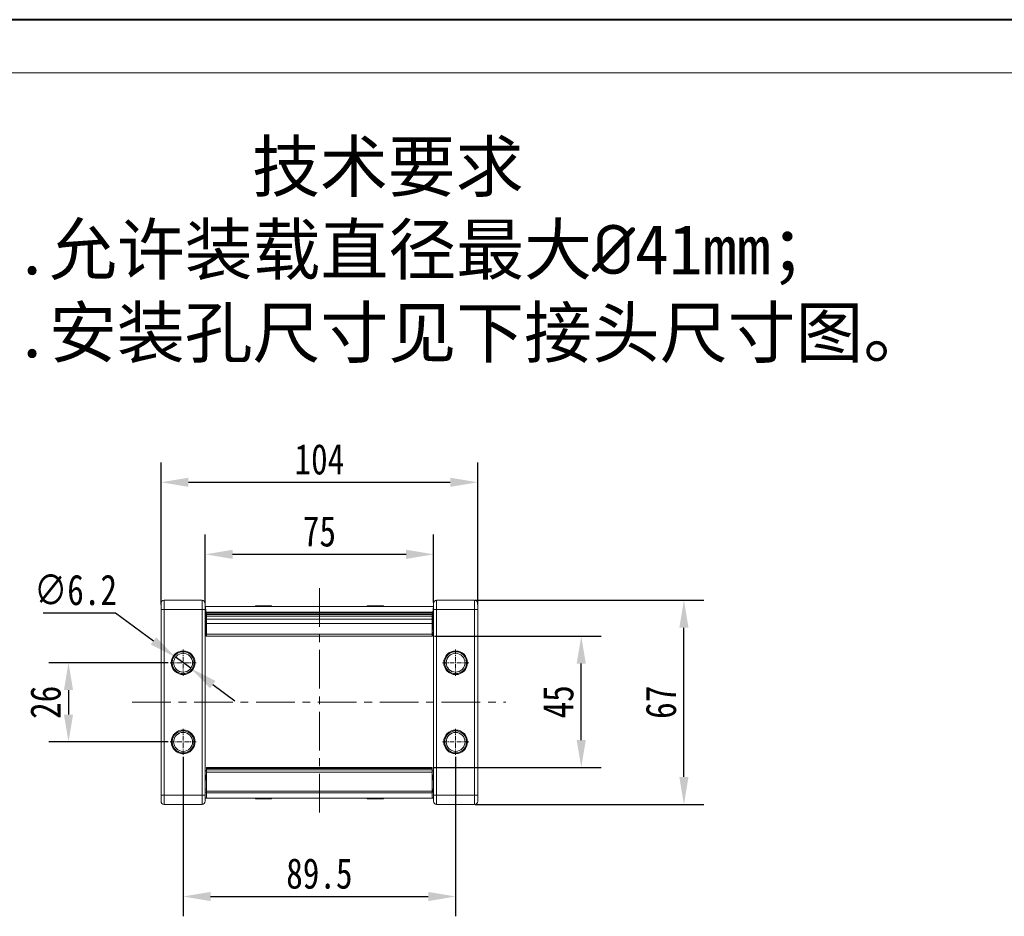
# Model space of a CAD drawing. Header units: millimetres. Extents: x 3698 to 5159, y 261 to 1294.
# Tile 7 of 46: x 3862 to 4185, y 999 to 1294. Entities that reach past the tile are written whole.
import ezdxf

# ---------------------------------------------------------------- set-up
doc = ezdxf.new("R2010")
doc.units = ezdxf.units.MM
doc.linetypes.add('CENTER', pattern=[0.6, 0.375, -0.075, 0.075, -0.075])
doc.linetypes.add('CENTERX2', pattern=[20.32, 12.7, -2.54, 2.54, -2.54])
doc.styles.get("Standard").update_dxf_attribs({"font": '仿宋_GB2312.ttf', "width": 0.8})
doc.styles.add('样式 6', font='仿宋_GB2312.ttf')
doc.dimstyles.new('ISO-45.1', dxfattribs={"dimtxt": 10, "dimasz": 9, "dimexe": 6.5, "dimexo": 0.625, "dimgap": 2.5, "dimtad": 1, "dimtoh": 1, "dimdsep": 46, "dimtxsty": 'Standard', "dimcen": 2.5, "dimadec": 0, "dimazin": 0, "dimtfac": 1, "dimtmove": 0, "dimatfit": 3, "dimfxl": 0, "dimarcsym": 0})
doc.dimstyles.new('副本 ISO-45.1', dxfattribs={"dimtxt": 10, "dimasz": 9, "dimexe": 6.5, "dimexo": 0.625, "dimgap": 2.5, "dimtad": 1, "dimdsep": 46, "dimtxsty": 'Standard', "dimcen": 2.5, "dimadec": 0, "dimazin": 0, "dimtfac": 1, "dimtmove": 0, "dimatfit": 3, "dimfxl": 0, "dimarcsym": 0})

# ---------------------------------------------------------------- blocks, each defined once
blk = doc.blocks.new('*D1938')
at = {"color": 0, "lineweight": -2}
for p, q in [((3915.27, 1051.75), (3915.27, 999.42)), ((4004.77, 1051.75), (4004.77, 999.42)), ((3924.27, 1005.92), (3995.77, 1005.92))]:
    blk.add_line(p, q, dxfattribs=at)
at = {"color": 0, "lineweight": 9}
for points in [[(3924.27, 1007.42), (3924.27, 1004.42), (3915.27, 1005.92)], [(3995.77, 1007.42), (3995.77, 1004.42), (4004.77, 1005.92)]]:
    blk.add_solid(points, dxfattribs=at)
at = {"layer": 'Defpoints', "color": 0, "lineweight": 9}
for p in [(3915.27, 1052.37), (4004.77, 1052.37), (4004.77, 1005.92)]:
    blk.add_point(p, dxfattribs=at)
at = {"color": 0, "lineweight": 9, "insert": (3960.02, 1013.42), "char_height": 10, "attachment_point": 5}
blk.add_mtext('89.5', dxfattribs=at)
blk = doc.blocks.new('*D1939')
at = {"color": 0, "lineweight": -2}
for p, q in [((3997.78, 1091.37), (4052.52, 1091.37)), ((4046.02, 1057.28), (4046.02, 1082.37)), ((3997.69, 1048.28), (4052.52, 1048.28))]:
    blk.add_line(p, q, dxfattribs=at)
at = {"color": 0, "lineweight": 9}
for points in [[(4044.52, 1082.37), (4047.52, 1082.37), (4046.02, 1091.37)], [(4044.52, 1057.28), (4047.52, 1057.28), (4046.02, 1048.28)]]:
    blk.add_solid(points, dxfattribs=at)
at = {"layer": 'Defpoints', "color": 0, "lineweight": 9}
for p in [(3997.16, 1091.37), (4046.02, 1091.37), (3997.07, 1048.28)]:
    blk.add_point(p, dxfattribs=at)
at = {"color": 0, "lineweight": 9, "insert": (4038.52, 1069.82), "char_height": 10, "attachment_point": 5, "rotation": 90}
blk.add_mtext('45', dxfattribs=at)
blk = doc.blocks.new('*D1940')
at = {"color": 0, "lineweight": -2}
for p, q in [((4011.21, 1103.16), (4086.24, 1103.16)), ((4079.74, 1045.16), (4079.74, 1094.16)), ((4011.21, 1036.16), (4086.24, 1036.16))]:
    blk.add_line(p, q, dxfattribs=at)
at = {"color": 0, "lineweight": 9}
for points in [[(4078.24, 1094.16), (4081.24, 1094.16), (4079.74, 1103.16)], [(4078.24, 1045.16), (4081.24, 1045.16), (4079.74, 1036.16)]]:
    blk.add_solid(points, dxfattribs=at)
at = {"layer": 'Defpoints', "color": 0, "lineweight": 9}
for p in [(4010.58, 1103.16), (4079.74, 1103.16), (4010.58, 1036.16)]:
    blk.add_point(p, dxfattribs=at)
at = {"color": 0, "lineweight": 9, "insert": (4072.24, 1069.66), "char_height": 10, "attachment_point": 5, "rotation": 90}
blk.add_mtext('67', dxfattribs=at)
blk = doc.blocks.new('*D1941')
at = {"color": 0, "lineweight": -2}
for p, q in [((3922.52, 1102.19), (3922.52, 1124.74)), ((3997.52, 1102.45), (3997.52, 1124.74)), ((3931.52, 1118.24), (3988.52, 1118.24))]:
    blk.add_line(p, q, dxfattribs=at)
at = {"color": 0, "lineweight": 9}
for points in [[(3931.52, 1119.74), (3931.52, 1116.74), (3922.52, 1118.24)], [(3988.52, 1119.74), (3988.52, 1116.74), (3997.52, 1118.24)]]:
    blk.add_solid(points, dxfattribs=at)
at = {"layer": 'Defpoints', "color": 0, "lineweight": 9}
for p in [(3997.52, 1118.24), (3922.52, 1101.56), (3997.52, 1101.83)]:
    blk.add_point(p, dxfattribs=at)
at = {"color": 0, "lineweight": 9, "insert": (3960.02, 1125.74), "char_height": 10, "attachment_point": 5}
blk.add_mtext('75', dxfattribs=at)
blk = doc.blocks.new('*D1942')
at = {"color": 0, "lineweight": -2}
for p, q in [((3908.02, 1101.79), (3908.02, 1148.39)), ((4012.02, 1101.79), (4012.02, 1148.39)), ((3917.02, 1141.89), (4003.02, 1141.89))]:
    blk.add_line(p, q, dxfattribs=at)
at = {"color": 0, "lineweight": 9}
for points in [[(3917.02, 1143.39), (3917.02, 1140.39), (3908.02, 1141.89)], [(4003.02, 1143.39), (4003.02, 1140.39), (4012.02, 1141.89)]]:
    blk.add_solid(points, dxfattribs=at)
at = {"layer": 'Defpoints', "color": 0, "lineweight": 9}
for p in [(4012.02, 1141.89), (3908.02, 1101.16), (4012.02, 1101.16)]:
    blk.add_point(p, dxfattribs=at)
at = {"color": 0, "lineweight": 9, "insert": (3960.02, 1149.39), "char_height": 10, "attachment_point": 5}
blk.add_mtext('104', dxfattribs=at)
blk = doc.blocks.new('*D1943')
at = {"color": 0, "lineweight": -2}
for p, q in [((3910.35, 1082.66), (3871.13, 1082.66)), ((3877.63, 1073.66), (3877.63, 1065.66)), ((3910.35, 1056.66), (3871.13, 1056.66))]:
    blk.add_line(p, q, dxfattribs=at)
at = {"color": 0, "lineweight": 9}
for points in [[(3876.13, 1073.66), (3879.13, 1073.66), (3877.63, 1082.66)], [(3876.13, 1065.66), (3879.13, 1065.66), (3877.63, 1056.66)]]:
    blk.add_solid(points, dxfattribs=at)
at = {"layer": 'Defpoints', "color": 0, "lineweight": 9}
for p in [(3910.98, 1082.66), (3877.63, 1056.66), (3910.98, 1056.66)]:
    blk.add_point(p, dxfattribs=at)
at = {"color": 0, "lineweight": 9, "insert": (3870.13, 1069.66), "char_height": 10, "attachment_point": 5, "rotation": 90}
blk.add_mtext('26', dxfattribs=at)
blk = doc.blocks.new('*D1948')
at = {"color": 0, "lineweight": -2}
for p, q in [((3869.34, 1099.01), (3893.05, 1099.01)), ((3893.05, 1099.01), (3905.52, 1089.84)), ((3917.76, 1080.83), (3912.77, 1084.5)), ((3925.01, 1075.49), (3932.26, 1070.16))]:
    blk.add_line(p, q, dxfattribs=at)
at = {"color": 0, "lineweight": 9}
for points in [[(3906.41, 1091.04), (3904.63, 1088.63), (3912.77, 1084.5)], [(3925.9, 1076.7), (3924.12, 1074.29), (3917.76, 1080.83)]]:
    blk.add_solid(points, dxfattribs=at)
at = {"layer": 'Defpoints', "color": 0, "lineweight": 9}
for p in [(3912.77, 1084.5), (3917.76, 1080.83)]:
    blk.add_point(p, dxfattribs=at)
at = {"color": 0, "lineweight": 9, "insert": (3879.95, 1106.51), "char_height": 10, "attachment_point": 5}
blk.add_mtext('∅6.2', dxfattribs=at)

msp = doc.modelspace()

# ---------------------------------------------------------------- linework, layer by layer
at = {"color": 7, "lineweight": 40}
msp.add_line((5158.573, 1293.742), (3697.745, 1293.742), dxfattribs=at)
at = {"color": 7, "lineweight": 13}
msp.add_line((5141.182, 1276.351), (3784.699, 1276.351), dxfattribs=at)
at = {"color": 1, "linetype": 'CENTERX2', "lineweight": 13}
for p, q in [((3960.016, 1107.173), (3960.016, 1032.157)), ((3898.567, 1069.665), (4021.23, 1069.665))]:
    msp.add_line(p, q, dxfattribs=at)
at = {"color": 7, "linetype": 'Continuous', "lineweight": 15}
for p, q in [((3909.016, 1100.165), (3909.016, 1103.165)), ((3909.016, 1103.165), (3921.516, 1103.165)), ((3921.516, 1100.165), (3921.516, 1103.165)), ((3998.516, 1103.165), (3998.516, 1100.165)), ((3998.516, 1103.165), (4011.016, 1103.165)), ((4011.016, 1103.165), (4011.016, 1100.165)), ((3909.016, 1100.165), (3908.016, 1100.165)), ((3908.016, 1039.165), (3908.016, 1100.165)), ((3921.516, 1100.165), (3909.016, 1100.165)), ((3909.016, 1100.165), (3909.016, 1039.165)), ((3922.516, 1100.165), (3921.516, 1100.165)), ((3921.516, 1039.165), (3921.516, 1100.165)), ((3922.516, 1101.165), (3960.016, 1101.165)), ((3922.516, 1039.165), (3922.516, 1100.165)), ((3938.991, 1101.165), (3938.991, 1101.315)), ((3940.119, 1101.315), (3938.991, 1101.315)), ((3940.119, 1101.165), (3940.119, 1101.315)), ((3940.119, 1101.315), (3940.147, 1101.315)), ((3940.147, 1101.315), (3940.147, 1101.165)), ((3940.503, 1101.315), (3940.147, 1101.315)), ((3940.503, 1101.165), (3940.503, 1101.315)), ((3941.744, 1101.315), (3940.503, 1101.315)), ((3941.744, 1101.315), (3942.095, 1101.315)), ((3941.744, 1101.165), (3941.744, 1101.315)), ((3942.095, 1101.315), (3942.095, 1101.165)), ((3944.151, 1101.315), (3942.095, 1101.315)), ((3944.151, 1101.165), (3944.151, 1101.315)), ((3944.151, 1101.315), (3944.33, 1101.315)), ((3944.33, 1101.315), (3944.33, 1101.165)), ((3960.016, 1101.165), (3997.516, 1101.165)), ((3975.702, 1101.165), (3975.702, 1101.315)), ((3975.702, 1101.315), (3975.882, 1101.315)), ((3975.882, 1101.315), (3975.882, 1101.165)), ((3977.938, 1101.315), (3975.882, 1101.315)), ((3977.938, 1101.165), (3977.938, 1101.315)), ((3977.938, 1101.315), (3978.288, 1101.315)), ((3978.288, 1101.315), (3978.288, 1101.165)), ((3979.53, 1101.315), (3978.288, 1101.315)), ((3979.53, 1101.165), (3979.53, 1101.315)), ((3979.886, 1101.315), (3979.53, 1101.315)), ((3979.886, 1101.165), (3979.886, 1101.315)), ((3979.886, 1101.315), (3979.913, 1101.315)), ((3979.913, 1101.315), (3979.913, 1101.165)), ((3981.042, 1101.315), (3979.913, 1101.315)), ((3981.042, 1101.165), (3981.042, 1101.315)), ((3997.516, 1100.165), (3998.516, 1100.165)), ((3997.516, 1100.165), (3997.516, 1039.165)), ((4011.016, 1100.165), (3998.516, 1100.165)), ((3998.516, 1100.165), (3998.516, 1039.165)), ((4011.016, 1100.165), (4012.016, 1100.165)), ((4011.016, 1039.165), (4011.016, 1100.165)), ((4012.016, 1100.165), (4012.016, 1039.165)), ((3922.52, 1098.165), (3922.516, 1098.165)), ((3922.518, 1098.688), (3922.535, 1094.799)), ((3922.722, 1094.891), (3922.703, 1099.257)), ((3960.016, 1099.257), (3922.703, 1099.257)), ((3922.966, 1099.215), (3960.016, 1099.215)), ((3922.966, 1099.184), (3922.966, 1099.215)), ((3922.966, 1099.184), (3960.016, 1099.184)), ((3922.966, 1098.973), (3922.966, 1099.184)), ((3922.966, 1098.475), (3922.966, 1098.973)), ((3960.016, 1098.973), (3922.966, 1098.973)), ((3960.016, 1098.475), (3922.966, 1098.475)), ((3922.966, 1098.475), (3922.966, 1097.911)), ((3922.966, 1097.005), (3922.966, 1097.911)), ((3922.966, 1097.911), (3960.016, 1097.911)), ((3922.966, 1097.005), (3960.016, 1097.005)), ((3922.966, 1095.573), (3922.966, 1097.005)), ((3997.329, 1099.257), (3960.016, 1099.257)), ((3960.016, 1099.215), (3997.066, 1099.215)), ((3960.016, 1099.184), (3997.066, 1099.184)), ((3997.066, 1098.973), (3960.016, 1098.973)), ((3997.066, 1098.475), (3960.016, 1098.475)), ((3960.016, 1097.911), (3997.066, 1097.911)), ((3960.016, 1097.005), (3997.066, 1097.005)), ((3997.066, 1099.215), (3997.066, 1099.184)), ((3997.066, 1099.184), (3997.066, 1098.973)), ((3997.066, 1098.973), (3997.066, 1098.475)), ((3997.066, 1097.911), (3997.066, 1098.475)), ((3997.066, 1097.911), (3997.066, 1097.005)), ((3997.066, 1097.005), (3997.066, 1095.573)), ((3997.329, 1099.257), (3997.31, 1094.891)), ((3997.497, 1094.799), (3997.514, 1098.688)), ((3997.516, 1098.165), (3997.512, 1098.165)), ((3922.532, 1095.577), (3922.516, 1095.665)), ((3922.534, 1095.165), (3922.516, 1095.165)), ((3922.543, 1094.165), (3922.516, 1094.165)), ((3922.516, 1093.665), (3922.558, 1093.665)), ((3922.966, 1094.891), (3922.722, 1094.891)), ((3960.016, 1095.573), (3922.966, 1095.573)), ((3922.966, 1092.009), (3922.966, 1095.573)), ((3997.066, 1095.573), (3960.016, 1095.573)), ((3997.066, 1095.573), (3997.066, 1092.009)), ((3997.31, 1094.891), (3997.066, 1094.891)), ((3997.475, 1093.665), (3997.516, 1093.665)), ((3997.516, 1094.165), (3997.489, 1094.165)), ((3997.516, 1095.165), (3997.499, 1095.165)), ((3997.501, 1095.577), (3997.516, 1095.665)), ((3922.516, 1092.165), (3922.66, 1092.165)), ((3960.016, 1091.365), (3922.872, 1091.365)), ((3922.966, 1092.009), (3960.016, 1092.009)), ((3922.966, 1091.507), (3922.966, 1092.009)), ((3960.016, 1092.009), (3997.066, 1092.009)), ((3997.16, 1091.365), (3960.016, 1091.365)), ((3997.066, 1092.009), (3997.066, 1091.507)), ((3997.516, 1092.165), (3997.372, 1092.165)), ((3922.966, 1048.283), (3960.016, 1048.283)), ((3922.966, 1047.94), (3922.966, 1048.283)), ((3960.016, 1047.94), (3922.966, 1047.94)), ((3922.966, 1047.548), (3922.966, 1047.94)), ((3960.016, 1048.283), (3997.066, 1048.283)), ((3997.066, 1047.94), (3960.016, 1047.94)), ((3997.066, 1048.283), (3997.066, 1047.94)), ((3997.066, 1047.94), (3997.066, 1047.548)), ((3922.516, 1047.165), (3922.966, 1047.165)), ((3922.869, 1045.665), (3922.516, 1043.665)), ((3922.869, 1045.665), (3922.516, 1045.665)), ((3922.516, 1045.165), (3922.781, 1045.165)), ((3922.869, 1045.665), (3922.966, 1046.217)), ((3922.966, 1045.665), (3922.869, 1045.665)), ((3922.966, 1047.548), (3960.016, 1047.548)), ((3922.966, 1046.704), (3922.966, 1047.548)), ((3922.966, 1046.704), (3960.016, 1046.704)), ((3922.966, 1040.468), (3922.966, 1046.704)), ((3960.016, 1047.548), (3997.066, 1047.548)), ((3960.016, 1046.704), (3997.066, 1046.704)), ((3997.066, 1047.548), (3997.066, 1046.704)), ((3997.516, 1047.165), (3997.066, 1047.165)), ((3997.066, 1046.704), (3997.066, 1040.468)), ((3997.066, 1046.217), (3997.163, 1045.665)), ((3997.163, 1045.665), (3997.066, 1045.665)), ((3997.516, 1043.665), (3997.163, 1045.665)), ((3997.516, 1045.665), (3997.163, 1045.665)), ((3997.252, 1045.165), (3997.516, 1045.165)), ((3922.516, 1044.165), (3922.604, 1044.165)), ((3997.428, 1044.165), (3997.516, 1044.165)), ((3909.016, 1039.165), (3908.016, 1039.165)), ((3909.016, 1036.165), (3909.016, 1039.165)), ((3909.016, 1039.165), (3921.516, 1039.165)), ((3922.516, 1039.165), (3921.516, 1039.165)), ((3921.516, 1036.165), (3921.516, 1039.165)), ((3922.516, 1041.165), (3922.921, 1041.165)), ((3922.893, 1040.165), (3922.516, 1040.165)), ((3922.893, 1038.165), (3922.516, 1038.165)), ((3960.016, 1038.165), (3922.893, 1038.165)), ((3922.966, 1040.468), (3960.016, 1040.468)), ((3922.966, 1040.468), (3922.966, 1039.956)), ((3922.966, 1039.956), (3960.016, 1039.956)), ((3938.991, 1038.165), (3938.991, 1038.015)), ((3938.991, 1038.015), (3940.119, 1038.015)), ((3940.119, 1038.015), (3940.119, 1038.165)), ((3940.147, 1038.015), (3940.119, 1038.015)), ((3940.147, 1038.165), (3940.147, 1038.015)), ((3940.147, 1038.015), (3940.503, 1038.015)), ((3940.503, 1038.165), (3940.503, 1038.015)), ((3940.503, 1038.015), (3941.744, 1038.015)), ((3941.744, 1038.015), (3941.744, 1038.165)), ((3942.095, 1038.015), (3941.744, 1038.015)), ((3942.095, 1038.165), (3942.095, 1038.015)), ((3942.095, 1038.015), (3944.151, 1038.015)), ((3944.151, 1038.015), (3944.151, 1038.165)), ((3944.33, 1038.015), (3944.151, 1038.015)), ((3944.33, 1038.165), (3944.33, 1038.015)), ((3960.016, 1040.468), (3997.066, 1040.468)), ((3960.016, 1039.956), (3997.066, 1039.956)), ((3997.14, 1038.165), (3960.016, 1038.165)), ((3975.702, 1038.015), (3975.702, 1038.165)), ((3975.882, 1038.015), (3975.702, 1038.015)), ((3975.882, 1038.165), (3975.882, 1038.015)), ((3975.882, 1038.015), (3977.938, 1038.015)), ((3977.938, 1038.015), (3977.938, 1038.165)), ((3978.288, 1038.015), (3977.938, 1038.015)), ((3978.288, 1038.165), (3978.288, 1038.015)), ((3978.288, 1038.015), (3979.53, 1038.015)), ((3979.53, 1038.165), (3979.53, 1038.015)), ((3979.53, 1038.015), (3979.886, 1038.015)), ((3979.886, 1038.015), (3979.886, 1038.165)), ((3979.913, 1038.015), (3979.886, 1038.015)), ((3979.913, 1038.165), (3979.913, 1038.015)), ((3979.913, 1038.015), (3981.042, 1038.015)), ((3981.042, 1038.165), (3981.042, 1038.015)), ((3997.066, 1039.956), (3997.066, 1040.468)), ((3997.112, 1041.165), (3997.516, 1041.165)), ((3997.516, 1040.165), (3997.14, 1040.165)), ((3997.516, 1038.165), (3997.14, 1038.165)), ((3997.516, 1039.165), (3998.516, 1039.165)), ((3998.516, 1039.165), (3998.516, 1036.165)), ((3998.516, 1039.165), (4011.016, 1039.165)), ((4011.016, 1039.165), (4012.016, 1039.165)), ((4011.016, 1039.165), (4011.016, 1036.165)), ((3921.516, 1036.165), (3909.016, 1036.165)), ((4011.016, 1036.165), (3998.516, 1036.165))]:
    msp.add_line(p, q, dxfattribs=at)
at = {"color": 1, "linetype": 'CENTER', "lineweight": 9, "ltscale": 3.9624}
for p, q in [((3915.266, 1086.955), (3915.266, 1078.375)), ((4004.766, 1086.955), (4004.766, 1078.375)), ((3910.976, 1082.665), (3919.556, 1082.665)), ((4000.476, 1082.665), (4009.056, 1082.665)), ((3915.266, 1060.955), (3915.266, 1052.375)), ((4004.766, 1060.955), (4004.766, 1052.375)), ((3910.976, 1056.665), (3919.556, 1056.665)), ((4000.476, 1056.665), (4009.056, 1056.665))]:
    msp.add_line(p, q, dxfattribs=at)
at = {"color": 7, "linetype": 'Continuous', "lineweight": 15}
for centre, radius in [((3915.266, 1082.665), 3.9), ((4004.766, 1082.665), 3.9), ((3915.266, 1082.665), 3.1), ((4004.766, 1082.665), 3.1), ((3915.266, 1056.665), 3.9), ((3915.266, 1056.665), 3.1), ((4004.766, 1056.665), 3.9), ((4004.766, 1056.665), 3.1)]:
    msp.add_circle(centre, radius, dxfattribs=at)
for centre, start, end in [((3909.016, 1102.165), 90, 180), ((3921.516, 1102.165), 0, 90), ((3998.516, 1102.165), 90, 180), ((4011.016, 1102.165), 0, 90), ((3909.016, 1037.165), 180, 270), ((3921.516, 1037.165), 270, 0), ((3998.516, 1037.165), 180, 270), ((4011.016, 1037.165), 270, 0)]:
    msp.add_arc(centre, 1, start, end, dxfattribs=at)
at = {"color": 7, "linetype": 'Continuous', "lineweight": 15, "extrusion": (0, 0, -1)}
for centre, major_axis, ratio, start_param, end_param in [((3922.516, 1099.165), (0, -2), 0.0937783, 3.1415927, 4.666127), ((3997.516, 1099.165), (0, -2), 0.0937783, 1.6170583, 3.1415927), ((3922.471, 1098.665), (0, -0.5), 0.0937783, 4.4104983, 4.666127), ((3997.561, 1098.665), (0, -0.5), 0.0937783, 1.6170583, 1.872687), ((3922.872, 1094.965), (0, -3.6), 0.0937783, 6.0016292, 7.8077197), ((3922.872, 1094.965), (0, -1.6), 0.0937783, 5.6078432, 7.8077197), ((3997.16, 1094.965), (0, -1.6), 0.0937783, 4.7586509, 6.9585274), ((3997.16, 1094.965), (0, -3.6), 0.0937783, 4.7586509, 6.5647414), ((3922.987, 1039.668), (0, -2.8), 0.0280881, 1.9393673, 2.8720752), ((3997.045, 1039.668), (0, -2.8), 0.0280881, 3.4111101, 4.343818), ((3922.893, 1040.965), (0, -0.8), 0.0280881, 5.08096, 6.2831853), ((3922.893, 1040.965), (0, -2.8), 0.0280881, 5.08096, 6.2831853), ((3997.14, 1040.965), (0, -2.8), 0.0280881, 0, 1.2022253), ((3997.14, 1040.965), (0, -0.8), 0.0280881, 0, 1.2022253)]:
    msp.add_ellipse(centre, major_axis=major_axis, ratio=ratio, start_param=start_param, end_param=end_param, dxfattribs=at)
at = {"color": 7, "linetype": 'Continuous', "lineweight": 15}
for points, knots in [([(3908.016, 1100.165), (3908.016, 1100.416), (3908.016, 1100.805), (3908.016, 1101.271), (3908.016, 1101.589), (3908.016, 1101.848), (3908.016, 1102.097), (3908.016, 1102.138), (3908.016, 1102.165)], [0, 0, 0, 0, 0.2394429, 0.3698071, 0.5000001, 0.6303641, 0.7605571, 1, 1, 1, 1]), ([(3922.516, 1100.165), (3922.516, 1100.416), (3922.516, 1100.805), (3922.516, 1101.271), (3922.516, 1101.589), (3922.516, 1101.847), (3922.516, 1102.097), (3922.516, 1102.138), (3922.516, 1102.165)], [0, 0, 0, 0, 0.2394429, 0.3696359, 0.4999999, 0.6301929, 0.7605571, 1, 1, 1, 1]), ([(3997.516, 1102.165), (3997.516, 1102.138), (3997.516, 1102.097), (3997.516, 1101.848), (3997.516, 1101.589), (3997.516, 1101.271), (3997.516, 1100.805), (3997.516, 1100.416), (3997.516, 1100.165)], [0, 0, 0, 0, 0.23944295, 0.36963586, 0.49999992, 0.63019291, 0.76055705, 1, 1, 1, 1]), ([(4012.016, 1102.165), (4012.016, 1102.138), (4012.016, 1102.097), (4012.016, 1101.847), (4012.016, 1101.589), (4012.016, 1101.271), (4012.016, 1100.805), (4012.016, 1100.416), (4012.016, 1100.165)], [0, 0, 0, 0, 0.23944295, 0.36980709, 0.50000008, 0.63036414, 0.76055705, 1, 1, 1, 1]), ([(3918.866, 1082.665), (3918.818, 1083.118), (3918.743, 1083.816), (3918.295, 1084.656), (3917.83, 1085.228), (3917.257, 1085.696), (3916.418, 1086.13), (3915.266, 1086.352), (3914.114, 1086.13), (3913.276, 1085.696), (3912.703, 1085.228), (3912.237, 1084.656), (3911.789, 1083.817), (3911.714, 1083.118), (3911.666, 1082.665)], [0, 0, 0, 0, 0.1197215, 0.184837, 0.25, 0.3151155, 0.3802785, 0.5, 0.6197215, 0.684837, 0.75, 0.8151155, 0.8802785, 1, 1, 1, 1]), ([(4008.366, 1082.665), (4008.318, 1083.118), (4008.243, 1083.816), (4007.795, 1084.656), (4007.33, 1085.228), (4006.757, 1085.696), (4005.918, 1086.13), (4004.766, 1086.352), (4003.614, 1086.13), (4002.776, 1085.696), (4002.203, 1085.228), (4001.737, 1084.656), (4001.289, 1083.817), (4001.214, 1083.118), (4001.166, 1082.665)], [0, 0, 0, 0, 0.1197215, 0.184837, 0.25, 0.3151155, 0.3802785, 0.5, 0.6197215, 0.684837, 0.75, 0.8151155, 0.8802785, 1, 1, 1, 1]), ([(3911.666, 1082.665), (3911.714, 1082.212), (3911.789, 1081.513), (3912.237, 1080.674), (3912.702, 1080.102), (3913.275, 1079.634), (3914.114, 1079.2), (3915.266, 1078.977), (3916.418, 1079.2), (3917.257, 1079.634), (3917.83, 1080.102), (3918.295, 1080.674), (3918.743, 1081.513), (3918.818, 1082.212), (3918.866, 1082.665)], [0, 0, 0, 0, 0.1197215, 0.184837, 0.25, 0.3151155, 0.3802785, 0.5, 0.6197215, 0.684837, 0.75, 0.8151155, 0.8802785, 1, 1, 1, 1]), ([(4001.166, 1082.665), (4001.214, 1082.212), (4001.289, 1081.513), (4001.737, 1080.674), (4002.202, 1080.102), (4002.775, 1079.634), (4003.614, 1079.2), (4004.766, 1078.977), (4005.918, 1079.2), (4006.757, 1079.634), (4007.33, 1080.102), (4007.795, 1080.674), (4008.243, 1081.513), (4008.318, 1082.212), (4008.366, 1082.665)], [0, 0, 0, 0, 0.1197215, 0.184837, 0.25, 0.3151155, 0.3802785, 0.5, 0.6197215, 0.684837, 0.75, 0.8151155, 0.8802785, 1, 1, 1, 1]), ([(3918.866, 1056.665), (3918.818, 1057.118), (3918.743, 1057.816), (3918.295, 1058.656), (3917.83, 1059.228), (3917.257, 1059.696), (3916.418, 1060.13), (3915.266, 1060.352), (3914.114, 1060.13), (3913.276, 1059.696), (3912.703, 1059.228), (3912.237, 1058.656), (3911.789, 1057.817), (3911.714, 1057.118), (3911.666, 1056.665)], [0, 0, 0, 0, 0.1197215, 0.184837, 0.25, 0.3151155, 0.3802785, 0.5, 0.6197215, 0.684837, 0.75, 0.8151155, 0.8802785, 1, 1, 1, 1]), ([(4008.366, 1056.665), (4008.318, 1057.118), (4008.243, 1057.816), (4007.795, 1058.656), (4007.33, 1059.228), (4006.757, 1059.696), (4005.918, 1060.13), (4004.766, 1060.352), (4003.614, 1060.13), (4002.776, 1059.696), (4002.203, 1059.228), (4001.737, 1058.656), (4001.289, 1057.817), (4001.214, 1057.118), (4001.166, 1056.665)], [0, 0, 0, 0, 0.1197215, 0.184837, 0.25, 0.3151155, 0.3802785, 0.5, 0.6197215, 0.684837, 0.75, 0.8151155, 0.8802785, 1, 1, 1, 1]), ([(3911.666, 1056.665), (3911.714, 1056.212), (3911.789, 1055.513), (3912.237, 1054.674), (3912.702, 1054.102), (3913.275, 1053.634), (3914.114, 1053.2), (3915.266, 1052.977), (3916.418, 1053.2), (3917.257, 1053.634), (3917.83, 1054.102), (3918.295, 1054.674), (3918.743, 1055.513), (3918.818, 1056.212), (3918.866, 1056.665)], [0, 0, 0, 0, 0.1197215, 0.184837, 0.25, 0.3151155, 0.3802785, 0.5, 0.6197215, 0.684837, 0.75, 0.8151155, 0.8802785, 1, 1, 1, 1]), ([(4001.166, 1056.665), (4001.214, 1056.212), (4001.289, 1055.513), (4001.737, 1054.674), (4002.202, 1054.102), (4002.775, 1053.634), (4003.614, 1053.2), (4004.766, 1052.977), (4005.918, 1053.2), (4006.757, 1053.634), (4007.33, 1054.102), (4007.795, 1054.674), (4008.243, 1055.513), (4008.318, 1056.212), (4008.366, 1056.665)], [0, 0, 0, 0, 0.1197215, 0.184837, 0.25, 0.3151155, 0.3802785, 0.5, 0.6197215, 0.684837, 0.75, 0.8151155, 0.8802785, 1, 1, 1, 1]), ([(3908.016, 1037.165), (3908.016, 1037.192), (3908.016, 1037.233), (3908.016, 1037.482), (3908.016, 1037.741), (3908.016, 1038.059), (3908.016, 1038.525), (3908.016, 1038.913), (3908.016, 1039.165)], [0, 0, 0, 0, 0.23944295, 0.36980709, 0.50000008, 0.63036414, 0.76055705, 1, 1, 1, 1]), ([(3922.516, 1037.165), (3922.516, 1037.192), (3922.516, 1037.233), (3922.516, 1037.482), (3922.516, 1037.741), (3922.516, 1038.059), (3922.516, 1038.525), (3922.516, 1038.913), (3922.516, 1039.165)], [0, 0, 0, 0, 0.2394429, 0.3696359, 0.4999999, 0.6301929, 0.7605571, 1, 1, 1, 1]), ([(3997.516, 1039.165), (3997.516, 1038.913), (3997.516, 1038.525), (3997.516, 1038.059), (3997.516, 1037.741), (3997.516, 1037.482), (3997.516, 1037.233), (3997.516, 1037.192), (3997.516, 1037.165)], [0, 0, 0, 0, 0.2394429, 0.3696359, 0.4999999, 0.6301929, 0.7605571, 1, 1, 1, 1]), ([(4012.016, 1039.165), (4012.016, 1038.913), (4012.016, 1038.525), (4012.016, 1038.059), (4012.016, 1037.741), (4012.016, 1037.482), (4012.016, 1037.233), (4012.016, 1037.192), (4012.016, 1037.165)], [0, 0, 0, 0, 0.2394429, 0.3698071, 0.5000001, 0.6303641, 0.7605571, 1, 1, 1, 1])]:
    msp.add_open_spline(points, degree=3, knots=knots, dxfattribs=at)

# ---------------------------------------------------------------- texts
at = {"insert": (3848.99, 1253.717), "char_height": 16.3409, "attachment_point": 1, "style": '样式 6'}
msp.add_mtext('        技术要求\\P1.允许装载直径最大{\\fISOCPEUR|b0|i0|c0|p34;%%C}41mm；\\P2.安装孔尺寸见下接头尺寸图。', dxfattribs=at)

# ---------------------------------------------------------------- dimensions: what is measured, and where the dimension line sits
at = {"color": 5, "lineweight": 9}
for base, p1, p2, picture, middle in [((4012.016, 1141.889), (3908.016, 1101.165), (4012.016, 1101.165), '*D1942', (3960.016, 1149.389)), ((3997.516, 1118.245), (3922.516, 1101.563), (3997.516, 1101.825), '*D1941', (3960.016, 1125.745)), ((4004.766, 1005.918), (3915.266, 1052.375), (4004.766, 1052.375), '*D1938', (3960.016, 1013.418))]:
    dim = msp.add_linear_dim(base=base, p1=p1, p2=p2, dimstyle='副本 ISO-45.1', dxfattribs=at)
    dim.commit()
    dim.dimension.update_dxf_attribs({"geometry": picture, "text_midpoint": middle})
dim = msp.add_diameter_dim_2p(p1=(3917.763, 1080.828), p2=(3912.769, 1084.502), dimstyle='ISO-45.1', dxfattribs=at)
dim.commit()
dim.dimension.update_dxf_attribs({"geometry": '*D1948', "text_midpoint": (3879.946, 1099.014), "dimtype": 163})
for base, p1, p2, picture, middle in [((4079.744, 1103.165), (4010.581, 1036.165), (4010.581, 1103.165), '*D1940', (4072.244, 1069.665)), ((3877.633, 1056.665), (3910.976, 1082.665), (3910.976, 1056.665), '*D1943', (3870.133, 1069.665))]:
    dim = msp.add_linear_dim(base=base, p1=p1, p2=p2, angle=270, dimstyle='副本 ISO-45.1', dxfattribs=at)
    dim.commit()
    dim.dimension.update_dxf_attribs({"geometry": picture, "text_midpoint": middle})
dim = msp.add_linear_dim(base=(4046.017, 1091.365), p1=(3997.066, 1048.283), p2=(3997.16, 1091.365), angle=270, text='45', dimstyle='副本 ISO-45.1', dxfattribs=at)
dim.commit()
dim.dimension.update_dxf_attribs({"geometry": '*D1939', "text_midpoint": (4038.517, 1069.824)})

doc.saveas('drawing.dxf')
